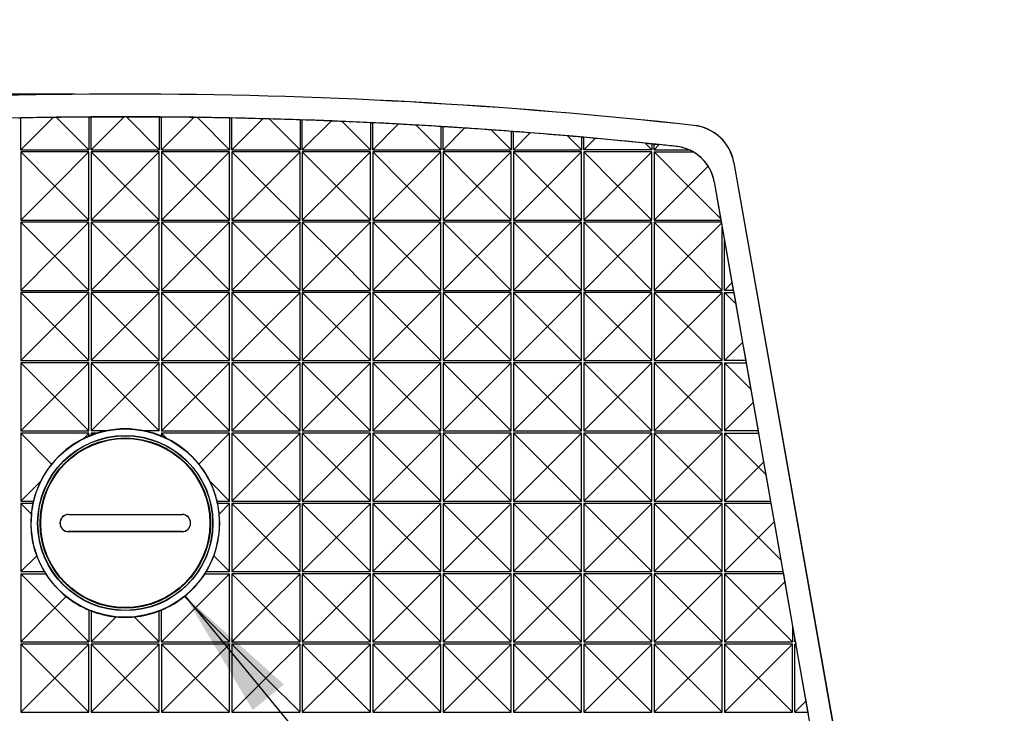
# Model space of a CAD drawing. Header units: millimetres. Extents: x 0 to 489, y 0 to 378.
# Tile 5 of 16: x 103 to 147, y 102 to 132. Entities that reach past the tile are written whole.
import ezdxf

# ---------------------------------------------------------------- set-up
doc = ezdxf.new("R2010")
doc.units = ezdxf.units.MM
doc.header["$LTSCALE"] = 1.75
doc.layers.add('DIMENSIONS', color=140, linetype='Continuous', lineweight=25)
doc.styles.add('SLDTEXTSTYLE0', font='TXT', dxfattribs={"width": 0.7})
doc.dimstyles.new('SLDDIMSTYLE0', dxfattribs={"dimtxt": 3.776514, "dimasz": 5.7785, "dimexe": 0, "dimexo": 0.0625, "dimgap": 0.944128, "dimtad": 0, "dimtih": 1, "dimtoh": 1, "dimrnd": 1e-09, "dimzin": 4, "dimdsep": 46, "dimtxsty": 'SLDTEXTSTYLE0', "dimsah": 1, "dimcen": 0.09, "dimadec": 0, "dimazin": 1, "dimtfac": 1, "dimtofl": 0, "dimtmove": 0, "dimatfit": 3, "dimfxl": 0, "dimfrac": 2, "dimtolj": 1, "dimtzin": 12, "dimarcsym": 0})
doc.dimstyles.new('SLDDIMSTYLE1', dxfattribs={"dimtxt": 3.776514, "dimasz": 5.7785, "dimexe": 0, "dimexo": 0.0625, "dimgap": 0.944128, "dimtad": 0, "dimtih": 1, "dimtoh": 1, "dimrnd": 1e-09, "dimzin": 12, "dimdsep": 46, "dimtxsty": 'SLDTEXTSTYLE0', "dimsah": 1, "dimcen": 0, "dimadec": 0, "dimazin": 3, "dimtfac": 1, "dimtofl": 0, "dimtmove": 0, "dimatfit": 3, "dimfxl": 0, "dimfrac": 2, "dimtolj": 1, "dimtzin": 12, "dimarcsym": 0})

# ---------------------------------------------------------------- blocks, each defined once
blk = doc.blocks.new('_D_1')
at = {"layer": 'DIMENSIONS'}
for p, q in [((110.036, 177.899), (171.938, 177.899)), ((166.382, 177.899), (166.382, 140.228)), ((160.771, 133.38), (159.503, 133.38)), ((159.503, 133.38), (159.503, 127.378)), ((171.993, 133.38), (173.261, 133.38)), ((173.261, 133.38), (173.261, 127.378)), ((159.503, 127.378), (160.771, 127.378)), ((173.261, 127.378), (171.993, 127.378)), ((166.382, 88.861), (166.382, 126.533)), ((110.036, 88.861), (171.938, 88.861))]:
    blk.add_line(p, q, dxfattribs=at)
for points in [[(166.382, 177.899), (165.493, 172.121), (167.271, 172.121)], [(166.382, 88.861), (167.271, 94.64), (165.493, 94.64)]]:
    blk.add_solid(points, dxfattribs=at)
at = {"layer": 'DIMENSIONS', "char_height": 3.7042, "attachment_point": 1, "style": 'SLDTEXTSTYLE0'}
for s, insert in [('89.0', (160.771, 139.001)), ('3.51', (160.771, 132.153))]:
    blk.add_mtext(s, dxfattribs=dict(at, insert=insert))
blk = doc.blocks.new('_D_2')
at = {"layer": 'DIMENSIONS'}
for p, q in [((105.591, 128.884), (46.064, 128.884)), ((51.62, 128.884), (51.62, 115.72)), ((46.009, 108.872), (44.741, 108.872)), ((44.741, 108.872), (44.741, 102.87)), ((57.231, 108.872), (58.499, 108.872)), ((58.499, 108.872), (58.499, 102.87)), ((44.741, 102.87), (46.009, 102.87)), ((58.499, 102.87), (57.231, 102.87)), ((51.62, 88.861), (51.62, 102.025)), ((105.591, 88.861), (46.064, 88.861))]:
    blk.add_line(p, q, dxfattribs=at)
for points in [[(51.62, 128.884), (50.731, 123.105), (52.509, 123.105)], [(51.62, 88.861), (52.509, 94.64), (50.731, 94.64)]]:
    blk.add_solid(points, dxfattribs=at)
at = {"layer": 'DIMENSIONS', "char_height": 3.7042, "attachment_point": 1, "style": 'SLDTEXTSTYLE0'}
for s, insert in [('40.0', (46.009, 114.493)), ('1.58', (46.009, 107.645))]:
    blk.add_mtext(s, dxfattribs=dict(at, insert=insert))
blk = doc.blocks.new('_D_3')
at = {"layer": 'DIMENSIONS'}
for p, q in [((110.449, 106.753), (132.915, 79.388)), ((132.915, 79.388), (144.027, 79.388)), ((146.563, 79.388), (145.295, 79.388)), ((145.295, 79.388), (145.295, 73.385)), ((157.786, 79.388), (159.054, 79.388)), ((159.054, 79.388), (159.054, 73.385)), ((145.295, 73.385), (146.563, 73.385)), ((159.054, 73.385), (157.786, 73.385))]:
    blk.add_line(p, q, dxfattribs=at)
blk.add_solid([(110.449, 106.753), (113.428, 101.723), (114.802, 102.851)], dxfattribs=at)
at = {"layer": 'DIMENSIONS', "char_height": 3.7042, "attachment_point": 1, "style": 'SLDTEXTSTYLE0'}
for s, insert in [('%%c', (145.283, 85.008)), ('8.3', (150.985, 85.008)), ('0.33', (146.563, 78.16))]:
    blk.add_mtext(s, dxfattribs=dict(at, insert=insert))

msp = doc.modelspace()

# ---------------------------------------------------------------- linework, layer by layer
for p, q in [((103.214, 126.43), (104.637, 127.854)), ((103.214, 126.43), (103.214, 127.832)), ((104.788, 127.856), (106.214, 126.43)), ((106.214, 127.873), (106.214, 126.43)), ((106.314, 126.43), (107.759, 127.876)), ((106.314, 127.873), (107.759, 127.876)), ((106.314, 126.43), (106.314, 127.873)), ((107.868, 127.876), (109.314, 127.873)), ((107.868, 127.876), (109.314, 126.43)), ((109.314, 127.873), (109.314, 126.43)), ((109.414, 126.43), (109.414, 127.873)), ((109.414, 126.43), (110.839, 127.856)), ((110.99, 127.854), (112.414, 126.43)), ((112.414, 127.832), (112.414, 126.43)), ((112.514, 126.43), (112.514, 127.83)), ((112.514, 126.43), (113.879, 127.795)), ((114.156, 127.787), (115.514, 126.43)), ((115.514, 127.748), (115.514, 126.43)), ((115.614, 126.43), (115.614, 127.744)), ((115.614, 126.43), (116.879, 127.695)), ((117.368, 127.675), (118.614, 126.43)), ((118.614, 127.621), (118.614, 126.43)), ((118.714, 126.43), (118.714, 127.617)), ((118.714, 126.43), (119.841, 127.558)), ((120.629, 127.515), (121.714, 126.43)), ((121.714, 127.453), (121.714, 126.43)), ((121.814, 126.43), (121.814, 127.446)), ((121.814, 126.43), (122.767, 127.384)), ((123.94, 127.304), (124.814, 126.43)), ((124.814, 127.241), (124.814, 126.43)), ((124.914, 126.43), (124.914, 127.234)), ((124.914, 126.43), (125.658, 127.175)), ((132.877, 127.499), (132.878, 127.502)), ((127.304, 127.039), (127.914, 126.43)), ((127.914, 126.987), (127.914, 126.43)), ((128.014, 126.43), (128.014, 126.978)), ((128.014, 126.43), (128.515, 126.932)), ((130.724, 126.719), (131.014, 126.69)), ((131.014, 126.43), (130.724, 126.719)), ((131.014, 126.69), (131.014, 126.43)), ((131.114, 126.68), (131.34, 126.656)), ((131.114, 126.43), (131.114, 126.68)), ((103.214, 126.43), (106.214, 126.43)), ((104.714, 124.83), (103.214, 126.33)), ((103.214, 126.33), (103.214, 123.33)), ((106.214, 126.33), (103.214, 126.33)), ((106.214, 126.33), (104.714, 124.83)), ((106.214, 123.33), (106.214, 126.33)), ((106.314, 126.43), (109.314, 126.43)), ((107.814, 124.83), (106.314, 126.33)), ((106.314, 126.33), (106.314, 123.33)), ((109.314, 126.33), (106.314, 126.33)), ((109.314, 126.33), (107.814, 124.83)), ((109.314, 123.33), (109.314, 126.33)), ((109.414, 126.43), (112.414, 126.43)), ((110.914, 124.83), (109.414, 126.33)), ((109.414, 126.33), (109.414, 123.33)), ((112.414, 126.33), (109.414, 126.33)), ((112.414, 126.33), (110.914, 124.83)), ((112.414, 123.33), (112.414, 126.33)), ((112.514, 126.43), (115.514, 126.43)), ((115.514, 126.33), (112.514, 126.33)), ((114.014, 124.83), (112.514, 126.33)), ((112.514, 126.33), (112.514, 123.33)), ((115.514, 126.33), (114.014, 124.83)), ((115.514, 123.33), (115.514, 126.33)), ((115.614, 126.43), (118.614, 126.43)), ((118.614, 126.33), (115.614, 126.33)), ((117.114, 124.83), (115.614, 126.33)), ((115.614, 126.33), (115.614, 123.33)), ((118.614, 126.33), (117.114, 124.83)), ((118.614, 123.33), (118.614, 126.33)), ((118.714, 126.43), (121.714, 126.43)), ((120.214, 124.83), (118.714, 126.33)), ((118.714, 126.33), (118.714, 123.33)), ((121.714, 126.33), (118.714, 126.33)), ((121.714, 126.33), (120.214, 124.83)), ((121.714, 123.33), (121.714, 126.33)), ((121.814, 126.43), (124.814, 126.43)), ((123.314, 124.83), (121.814, 126.33)), ((121.814, 126.33), (121.814, 123.33)), ((124.814, 126.33), (121.814, 126.33)), ((124.814, 126.33), (123.314, 124.83)), ((124.814, 123.33), (124.814, 126.33)), ((124.914, 126.43), (127.914, 126.43)), ((126.414, 124.83), (124.914, 126.33)), ((124.914, 126.33), (124.914, 123.33)), ((127.914, 126.33), (124.914, 126.33)), ((127.914, 126.33), (126.414, 124.83)), ((127.914, 123.33), (127.914, 126.33)), ((131.014, 126.43), (128.014, 126.43)), ((129.514, 124.83), (128.014, 126.33)), ((128.014, 126.33), (128.014, 123.33)), ((131.014, 126.33), (128.014, 126.33)), ((131.014, 126.33), (129.514, 124.83)), ((131.014, 123.33), (131.014, 126.33)), ((131.114, 126.43), (131.34, 126.656)), ((131.114, 126.43), (132.646, 126.43)), ((131.114, 126.33), (132.614, 124.83)), ((131.114, 126.33), (132.844, 126.33)), ((131.114, 126.33), (131.114, 123.33)), ((132.092, 126.579), (132.091, 126.577)), ((134.63, 125.859), (134.627, 125.858)), ((134.627, 125.858), (140.304, 93.661)), ((134.63, 125.859), (140.308, 93.662)), ((132.614, 124.83), (133.49, 125.707)), ((133.76, 125.02), (133.757, 125.019)), ((133.757, 125.019), (134.043, 123.4)), ((133.76, 125.02), (139.14, 94.506)), ((103.214, 123.33), (104.714, 124.83)), ((106.214, 123.33), (104.714, 124.83)), ((106.314, 123.33), (107.814, 124.83)), ((109.314, 123.33), (107.814, 124.83)), ((109.414, 123.33), (110.914, 124.83)), ((112.414, 123.33), (110.914, 124.83)), ((112.514, 123.33), (114.014, 124.83)), ((115.514, 123.33), (114.014, 124.83)), ((115.614, 123.33), (117.114, 124.83)), ((118.614, 123.33), (117.114, 124.83)), ((118.714, 123.33), (120.214, 124.83)), ((121.714, 123.33), (120.214, 124.83)), ((121.814, 123.33), (123.314, 124.83)), ((124.814, 123.33), (123.314, 124.83)), ((124.914, 123.33), (126.414, 124.83)), ((127.914, 123.33), (126.414, 124.83)), ((128.014, 123.33), (129.514, 124.83)), ((131.014, 123.33), (129.514, 124.83)), ((131.114, 123.33), (132.614, 124.83)), ((132.614, 124.83), (134.043, 123.4)), ((103.214, 123.33), (106.214, 123.33)), ((104.714, 121.73), (103.214, 123.23)), ((103.214, 123.23), (103.214, 120.23)), ((106.214, 123.23), (103.214, 123.23)), ((106.214, 123.23), (104.714, 121.73)), ((106.214, 120.23), (106.214, 123.23)), ((106.314, 123.33), (109.314, 123.33)), ((107.814, 121.73), (106.314, 123.23)), ((106.314, 123.23), (106.314, 120.23)), ((109.314, 123.23), (106.314, 123.23)), ((109.314, 123.23), (107.814, 121.73)), ((109.314, 120.23), (109.314, 123.23)), ((109.414, 123.33), (112.414, 123.33)), ((110.914, 121.73), (109.414, 123.23)), ((109.414, 123.23), (109.414, 120.23)), ((112.414, 123.23), (109.414, 123.23)), ((112.414, 123.23), (110.914, 121.73)), ((112.414, 120.23), (112.414, 123.23)), ((112.514, 123.33), (115.514, 123.33)), ((115.514, 123.23), (112.514, 123.23)), ((114.014, 121.73), (112.514, 123.23)), ((112.514, 123.23), (112.514, 120.23)), ((115.514, 123.23), (114.014, 121.73)), ((115.514, 120.23), (115.514, 123.23)), ((115.614, 123.33), (118.614, 123.33)), ((118.614, 123.23), (115.614, 123.23)), ((117.114, 121.73), (115.614, 123.23)), ((115.614, 123.23), (115.614, 120.23)), ((118.614, 123.23), (117.114, 121.73)), ((118.614, 120.23), (118.614, 123.23)), ((118.714, 123.33), (121.714, 123.33)), ((120.214, 121.73), (118.714, 123.23)), ((118.714, 123.23), (118.714, 120.23)), ((121.714, 123.23), (118.714, 123.23)), ((121.714, 123.23), (120.214, 121.73)), ((121.714, 120.23), (121.714, 123.23)), ((121.814, 123.33), (124.814, 123.33)), ((123.314, 121.73), (121.814, 123.23)), ((121.814, 123.23), (121.814, 120.23)), ((124.814, 123.23), (121.814, 123.23)), ((124.814, 123.23), (123.314, 121.73)), ((124.814, 120.23), (124.814, 123.23)), ((124.914, 123.33), (127.914, 123.33)), ((126.414, 121.73), (124.914, 123.23)), ((124.914, 123.23), (124.914, 120.23)), ((127.914, 123.23), (124.914, 123.23)), ((127.914, 123.23), (126.414, 121.73)), ((127.914, 120.23), (127.914, 123.23)), ((128.014, 123.33), (131.014, 123.33)), ((131.014, 123.23), (128.014, 123.23)), ((129.514, 121.73), (128.014, 123.23)), ((128.014, 123.23), (128.014, 120.23)), ((131.014, 123.23), (129.514, 121.73)), ((131.014, 120.23), (131.014, 123.23)), ((131.114, 123.33), (134.056, 123.33)), ((131.114, 123.23), (132.614, 121.73)), ((131.114, 123.23), (131.114, 120.23)), ((134.073, 123.23), (131.114, 123.23)), ((132.614, 121.73), (134.079, 123.196)), ((134.043, 123.4), (134.056, 123.33)), ((134.056, 123.33), (134.073, 123.23)), ((134.073, 123.23), (134.079, 123.196)), ((134.079, 123.196), (134.114, 123.002)), ((134.114, 120.23), (134.114, 123.002)), ((134.114, 123.002), (134.214, 122.435)), ((134.214, 122.435), (134.544, 120.56)), ((134.214, 120.23), (134.214, 122.435)), ((103.214, 120.23), (104.714, 121.73)), ((106.214, 120.23), (104.714, 121.73)), ((106.314, 120.23), (107.814, 121.73)), ((109.314, 120.23), (107.814, 121.73)), ((109.414, 120.23), (110.914, 121.73)), ((112.414, 120.23), (110.914, 121.73)), ((112.514, 120.23), (114.014, 121.73)), ((115.514, 120.23), (114.014, 121.73)), ((115.614, 120.23), (117.114, 121.73)), ((118.614, 120.23), (117.114, 121.73)), ((118.714, 120.23), (120.214, 121.73)), ((121.714, 120.23), (120.214, 121.73)), ((121.814, 120.23), (123.314, 121.73)), ((124.814, 120.23), (123.314, 121.73)), ((124.914, 120.23), (126.414, 121.73)), ((127.914, 120.23), (126.414, 121.73)), ((128.014, 120.23), (129.514, 121.73)), ((131.014, 120.23), (129.514, 121.73)), ((131.114, 120.23), (132.614, 121.73)), ((134.114, 120.23), (132.614, 121.73)), ((103.214, 120.23), (106.214, 120.23)), ((106.314, 120.23), (109.314, 120.23)), ((109.414, 120.23), (112.414, 120.23)), ((112.514, 120.23), (115.514, 120.23)), ((115.614, 120.23), (118.614, 120.23)), ((118.714, 120.23), (121.714, 120.23)), ((121.814, 120.23), (124.814, 120.23)), ((124.914, 120.23), (127.914, 120.23)), ((128.014, 120.23), (131.014, 120.23)), ((131.114, 120.23), (134.114, 120.23)), ((134.214, 120.23), (134.544, 120.56)), ((134.602, 120.23), (134.214, 120.23)), ((134.544, 120.56), (134.602, 120.23)), ((134.602, 120.23), (134.62, 120.13)), ((104.714, 118.63), (103.214, 120.13)), ((103.214, 120.13), (103.214, 117.13)), ((106.214, 120.13), (103.214, 120.13)), ((106.214, 120.13), (104.714, 118.63)), ((106.214, 117.13), (106.214, 120.13)), ((107.814, 118.63), (106.314, 120.13)), ((106.314, 120.13), (106.314, 117.13)), ((109.314, 120.13), (106.314, 120.13)), ((109.314, 120.13), (107.814, 118.63)), ((109.314, 117.13), (109.314, 120.13)), ((110.914, 118.63), (109.414, 120.13)), ((109.414, 120.13), (109.414, 117.13)), ((112.414, 120.13), (109.414, 120.13)), ((112.414, 120.13), (110.914, 118.63)), ((112.414, 117.13), (112.414, 120.13)), ((115.514, 120.13), (112.514, 120.13)), ((114.014, 118.63), (112.514, 120.13)), ((112.514, 120.13), (112.514, 117.13)), ((115.514, 120.13), (114.014, 118.63)), ((115.514, 117.13), (115.514, 120.13)), ((118.614, 120.13), (115.614, 120.13)), ((117.114, 118.63), (115.614, 120.13)), ((115.614, 120.13), (115.614, 117.13)), ((118.614, 120.13), (117.114, 118.63)), ((118.614, 117.13), (118.614, 120.13)), ((121.714, 120.13), (118.714, 120.13)), ((120.214, 118.63), (118.714, 120.13)), ((118.714, 120.13), (118.714, 117.13)), ((121.714, 120.13), (120.214, 118.63)), ((121.714, 117.13), (121.714, 120.13)), ((123.314, 118.63), (121.814, 120.13)), ((121.814, 120.13), (121.814, 117.13)), ((124.814, 120.13), (121.814, 120.13)), ((124.814, 120.13), (123.314, 118.63)), ((124.814, 117.13), (124.814, 120.13)), ((126.414, 118.63), (124.914, 120.13)), ((124.914, 120.13), (124.914, 117.13)), ((127.914, 120.13), (124.914, 120.13)), ((127.914, 120.13), (126.414, 118.63)), ((127.914, 117.13), (127.914, 120.13)), ((129.514, 118.63), (128.014, 120.13)), ((128.014, 120.13), (128.014, 117.13)), ((131.014, 120.13), (128.014, 120.13)), ((131.014, 120.13), (129.514, 118.63)), ((131.014, 117.13), (131.014, 120.13)), ((132.614, 118.63), (131.114, 120.13)), ((131.114, 120.13), (131.114, 117.13)), ((134.114, 120.13), (131.114, 120.13)), ((134.114, 120.13), (132.614, 118.63)), ((134.114, 117.13), (134.114, 120.13)), ((134.214, 117.13), (134.214, 120.13)), ((134.214, 120.13), (134.706, 119.638)), ((134.214, 120.13), (134.62, 120.13)), ((134.62, 120.13), (134.706, 119.638)), ((134.706, 119.638), (135.007, 117.924)), ((103.214, 117.13), (104.714, 118.63)), ((106.214, 117.13), (104.714, 118.63)), ((106.314, 117.13), (107.814, 118.63)), ((109.314, 117.13), (107.814, 118.63)), ((109.414, 117.13), (110.914, 118.63)), ((112.414, 117.13), (110.914, 118.63)), ((112.514, 117.13), (114.014, 118.63)), ((115.514, 117.13), (114.014, 118.63)), ((115.614, 117.13), (117.114, 118.63)), ((118.614, 117.13), (117.114, 118.63)), ((118.714, 117.13), (120.214, 118.63)), ((121.714, 117.13), (120.214, 118.63)), ((121.814, 117.13), (123.314, 118.63)), ((124.814, 117.13), (123.314, 118.63)), ((124.914, 117.13), (126.414, 118.63)), ((127.914, 117.13), (126.414, 118.63)), ((128.014, 117.13), (129.514, 118.63)), ((131.014, 117.13), (129.514, 118.63)), ((131.114, 117.13), (132.614, 118.63)), ((134.114, 117.13), (132.614, 118.63)), ((134.214, 117.13), (135.007, 117.924)), ((135.007, 117.924), (135.149, 117.13)), ((103.214, 117.13), (106.214, 117.13)), ((106.314, 117.13), (109.314, 117.13)), ((109.414, 117.13), (112.414, 117.13)), ((112.514, 117.13), (115.514, 117.13)), ((115.614, 117.13), (118.614, 117.13)), ((118.714, 117.13), (121.714, 117.13)), ((121.814, 117.13), (124.814, 117.13)), ((124.914, 117.13), (127.914, 117.13)), ((128.014, 117.13), (131.014, 117.13)), ((131.114, 117.13), (134.114, 117.13)), ((135.149, 117.13), (134.214, 117.13)), ((135.149, 117.13), (135.167, 117.03)), ((104.714, 115.53), (103.214, 117.03)), ((103.214, 117.03), (103.214, 114.03)), ((106.214, 117.03), (103.214, 117.03)), ((106.214, 117.03), (104.714, 115.53)), ((106.214, 114.03), (106.214, 117.03)), ((106.314, 117.03), (107.814, 115.53)), ((106.314, 117.03), (106.314, 114.03)), ((109.314, 117.03), (106.314, 117.03)), ((109.314, 117.03), (107.814, 115.53)), ((109.314, 114.03), (109.314, 117.03)), ((110.914, 115.53), (109.414, 117.03)), ((109.414, 117.03), (109.414, 114.03)), ((112.414, 117.03), (109.414, 117.03)), ((112.414, 117.03), (110.914, 115.53)), ((112.414, 114.03), (112.414, 117.03)), ((115.514, 117.03), (112.514, 117.03)), ((114.014, 115.53), (112.514, 117.03)), ((112.514, 117.03), (112.514, 114.03)), ((115.514, 117.03), (114.014, 115.53)), ((115.514, 114.03), (115.514, 117.03)), ((118.614, 117.03), (115.614, 117.03)), ((117.114, 115.53), (115.614, 117.03)), ((115.614, 117.03), (115.614, 114.03)), ((118.614, 117.03), (117.114, 115.53)), ((118.614, 114.03), (118.614, 117.03)), ((121.714, 117.03), (118.714, 117.03)), ((120.214, 115.53), (118.714, 117.03)), ((118.714, 117.03), (118.714, 114.03)), ((121.714, 117.03), (120.214, 115.53)), ((121.714, 114.03), (121.714, 117.03)), ((123.314, 115.53), (121.814, 117.03)), ((121.814, 117.03), (121.814, 114.03)), ((124.814, 117.03), (121.814, 117.03)), ((124.814, 117.03), (123.314, 115.53)), ((124.814, 114.03), (124.814, 117.03)), ((126.414, 115.53), (124.914, 117.03)), ((124.914, 117.03), (124.914, 114.03)), ((127.914, 117.03), (124.914, 117.03)), ((127.914, 117.03), (126.414, 115.53)), ((127.914, 114.03), (127.914, 117.03)), ((131.014, 117.03), (128.014, 117.03)), ((129.514, 115.53), (128.014, 117.03)), ((128.014, 117.03), (128.014, 114.03)), ((131.014, 117.03), (129.514, 115.53)), ((131.014, 114.03), (131.014, 117.03)), ((132.614, 115.53), (131.114, 117.03)), ((131.114, 117.03), (131.114, 114.03)), ((134.114, 117.03), (131.114, 117.03)), ((134.114, 117.03), (132.614, 115.53)), ((134.114, 114.03), (134.114, 117.03)), ((134.214, 117.03), (134.214, 114.03)), ((134.214, 117.03), (135.368, 115.876)), ((134.214, 117.03), (135.167, 117.03)), ((135.167, 117.03), (135.368, 115.876)), ((135.368, 115.876), (135.471, 115.288)), ((103.214, 114.03), (104.714, 115.53)), ((106.214, 114.03), (104.714, 115.53)), ((107.814, 115.53), (106.314, 114.03)), ((109.314, 114.03), (107.814, 115.53)), ((109.414, 114.03), (110.914, 115.53)), ((112.414, 114.03), (110.914, 115.53)), ((112.514, 114.03), (114.014, 115.53)), ((115.514, 114.03), (114.014, 115.53)), ((115.614, 114.03), (117.114, 115.53)), ((118.614, 114.03), (117.114, 115.53)), ((118.714, 114.03), (120.214, 115.53)), ((121.714, 114.03), (120.214, 115.53)), ((121.814, 114.03), (123.314, 115.53)), ((124.814, 114.03), (123.314, 115.53)), ((124.914, 114.03), (126.414, 115.53)), ((127.914, 114.03), (126.414, 115.53)), ((128.014, 114.03), (129.514, 115.53)), ((131.014, 114.03), (129.514, 115.53)), ((131.114, 114.03), (132.614, 115.53)), ((134.114, 114.03), (132.614, 115.53)), ((135.471, 115.288), (134.214, 114.03)), ((135.471, 115.288), (135.696, 114.03)), ((103.214, 114.03), (106.214, 114.03)), ((103.214, 113.93), (104.572, 112.571)), ((106.214, 113.93), (103.214, 113.93)), ((103.214, 113.93), (103.214, 110.93)), ((106.214, 113.93), (105.982, 113.699)), ((106.214, 113.803), (106.214, 113.93)), ((106.935, 114.03), (106.314, 114.03)), ((106.56, 113.93), (106.314, 113.93)), ((106.314, 113.93), (106.314, 113.844)), ((106.314, 113.93), (106.376, 113.867)), ((109.314, 114.03), (108.694, 114.03)), ((109.414, 114.03), (112.414, 114.03)), ((109.414, 113.93), (109.643, 113.701)), ((112.414, 113.93), (109.414, 113.93)), ((109.414, 113.93), (109.414, 113.804)), ((112.414, 113.93), (111.056, 112.573)), ((112.414, 110.93), (112.414, 113.93)), ((112.514, 114.03), (115.514, 114.03)), ((114.014, 112.43), (112.514, 113.93)), ((112.514, 113.93), (112.514, 110.93)), ((115.514, 113.93), (112.514, 113.93)), ((115.514, 113.93), (114.014, 112.43)), ((115.514, 110.93), (115.514, 113.93)), ((115.614, 114.03), (118.614, 114.03)), ((118.614, 113.93), (115.614, 113.93)), ((117.114, 112.43), (115.614, 113.93)), ((115.614, 113.93), (115.614, 110.93)), ((118.614, 113.93), (117.114, 112.43)), ((118.614, 110.93), (118.614, 113.93)), ((118.714, 114.03), (121.714, 114.03)), ((120.214, 112.43), (118.714, 113.93)), ((118.714, 113.93), (118.714, 110.93)), ((121.714, 113.93), (118.714, 113.93)), ((121.714, 113.93), (120.214, 112.43)), ((121.714, 110.93), (121.714, 113.93)), ((121.814, 114.03), (124.814, 114.03)), ((123.314, 112.43), (121.814, 113.93)), ((121.814, 113.93), (121.814, 110.93)), ((124.814, 113.93), (121.814, 113.93)), ((124.814, 113.93), (123.314, 112.43)), ((124.814, 110.93), (124.814, 113.93)), ((124.914, 114.03), (127.914, 114.03)), ((126.414, 112.43), (124.914, 113.93)), ((124.914, 113.93), (124.914, 110.93)), ((127.914, 113.93), (124.914, 113.93)), ((127.914, 113.93), (126.414, 112.43)), ((127.914, 110.93), (127.914, 113.93)), ((128.014, 114.03), (131.014, 114.03)), ((129.514, 112.43), (128.014, 113.93)), ((128.014, 113.93), (128.014, 110.93)), ((131.014, 113.93), (128.014, 113.93)), ((131.014, 113.93), (129.514, 112.43)), ((131.014, 110.93), (131.014, 113.93)), ((131.114, 114.03), (134.114, 114.03)), ((132.614, 112.43), (131.114, 113.93)), ((131.114, 113.93), (131.114, 110.93)), ((134.114, 113.93), (131.114, 113.93)), ((134.114, 113.93), (132.614, 112.43)), ((134.114, 110.93), (134.114, 113.93)), ((135.696, 114.03), (134.214, 114.03)), ((134.214, 113.93), (135.714, 112.43)), ((134.214, 113.93), (135.713, 113.93)), ((134.214, 113.93), (134.214, 110.93)), ((135.696, 114.03), (135.713, 113.93)), ((135.713, 113.93), (135.936, 112.653)), ((112.514, 110.93), (114.014, 112.43)), ((115.514, 110.93), (114.014, 112.43)), ((115.614, 110.93), (117.114, 112.43)), ((118.614, 110.93), (117.114, 112.43)), ((118.714, 110.93), (120.214, 112.43)), ((121.714, 110.93), (120.214, 112.43)), ((121.814, 110.93), (123.314, 112.43)), ((124.814, 110.93), (123.314, 112.43)), ((124.914, 110.93), (126.414, 112.43)), ((127.914, 110.93), (126.414, 112.43)), ((128.014, 110.93), (129.514, 112.43)), ((131.014, 110.93), (129.514, 112.43)), ((131.114, 110.93), (132.614, 112.43)), ((134.114, 110.93), (132.614, 112.43)), ((134.214, 110.93), (135.714, 112.43)), ((135.936, 112.653), (135.714, 112.43)), ((135.714, 112.43), (136.032, 112.112)), ((135.936, 112.653), (136.032, 112.112)), ((136.032, 112.112), (136.242, 110.93)), ((103.214, 110.93), (104.082, 111.799)), ((112.414, 110.93), (111.549, 111.795)), ((103.214, 110.93), (103.772, 110.93)), ((103.214, 110.83), (103.214, 107.83)), ((103.214, 110.83), (103.678, 110.366)), ((103.75, 110.83), (103.214, 110.83)), ((111.857, 110.93), (112.414, 110.93)), ((112.414, 110.83), (111.88, 110.83)), ((112.414, 110.83), (111.951, 110.368)), ((112.414, 107.83), (112.414, 110.83)), ((112.514, 110.93), (115.514, 110.93)), ((114.014, 109.33), (112.514, 110.83)), ((112.514, 110.83), (112.514, 107.83)), ((115.514, 110.83), (112.514, 110.83)), ((115.514, 110.83), (114.014, 109.33)), ((115.514, 107.83), (115.514, 110.83)), ((115.614, 110.93), (118.614, 110.93)), ((118.614, 110.83), (115.614, 110.83)), ((117.114, 109.33), (115.614, 110.83)), ((115.614, 110.83), (115.614, 107.83)), ((118.614, 110.83), (117.114, 109.33)), ((118.614, 107.83), (118.614, 110.83)), ((118.714, 110.93), (121.714, 110.93)), ((121.714, 110.83), (118.714, 110.83)), ((120.214, 109.33), (118.714, 110.83)), ((118.714, 110.83), (118.714, 107.83)), ((121.714, 110.83), (120.214, 109.33)), ((121.714, 107.83), (121.714, 110.83)), ((121.814, 110.93), (124.814, 110.93)), ((123.314, 109.33), (121.814, 110.83)), ((121.814, 110.83), (121.814, 107.83)), ((124.814, 110.83), (121.814, 110.83)), ((124.814, 110.83), (123.314, 109.33)), ((124.814, 107.83), (124.814, 110.83)), ((124.914, 110.93), (127.914, 110.93)), ((126.414, 109.33), (124.914, 110.83)), ((124.914, 110.83), (124.914, 107.83)), ((127.914, 110.83), (124.914, 110.83)), ((127.914, 110.83), (126.414, 109.33)), ((127.914, 107.83), (127.914, 110.83)), ((128.014, 110.93), (131.014, 110.93)), ((129.514, 109.33), (128.014, 110.83)), ((128.014, 110.83), (128.014, 107.83)), ((131.014, 110.83), (128.014, 110.83)), ((131.014, 110.83), (129.514, 109.33)), ((131.014, 107.83), (131.014, 110.83)), ((131.114, 110.93), (134.114, 110.93)), ((132.614, 109.33), (131.114, 110.83)), ((131.114, 110.83), (131.114, 107.83)), ((134.114, 110.83), (131.114, 110.83)), ((134.114, 110.83), (132.614, 109.33)), ((134.114, 107.83), (134.114, 110.83)), ((134.214, 110.93), (136.242, 110.93)), ((134.214, 110.83), (135.714, 109.33)), ((136.26, 110.83), (134.214, 110.83)), ((134.214, 110.83), (134.214, 107.83)), ((136.242, 110.93), (136.26, 110.83)), ((136.26, 110.83), (136.401, 110.018)), ((105.315, 110.349), (110.315, 110.349)), ((105.315, 110.349), (105.315, 110.344)), ((105.315, 110.344), (110.315, 110.344)), ((110.315, 110.344), (110.315, 110.349)), ((136.401, 110.018), (135.714, 109.33)), ((136.401, 110.018), (136.697, 108.347)), ((105.315, 109.594), (105.315, 109.589)), ((110.315, 109.594), (105.315, 109.594)), ((110.315, 109.589), (105.315, 109.589)), ((110.315, 109.589), (110.315, 109.594)), ((112.514, 107.83), (114.014, 109.33)), ((115.514, 107.83), (114.014, 109.33)), ((115.614, 107.83), (117.114, 109.33)), ((118.614, 107.83), (117.114, 109.33)), ((118.714, 107.83), (120.214, 109.33)), ((121.714, 107.83), (120.214, 109.33)), ((121.814, 107.83), (123.314, 109.33)), ((124.814, 107.83), (123.314, 109.33)), ((124.914, 107.83), (126.414, 109.33)), ((127.914, 107.83), (126.414, 109.33)), ((128.014, 107.83), (129.514, 109.33)), ((131.014, 107.83), (129.514, 109.33)), ((131.114, 107.83), (132.614, 109.33)), ((134.114, 107.83), (132.614, 109.33)), ((134.214, 107.83), (135.714, 109.33)), ((135.714, 109.33), (136.697, 108.347)), ((103.214, 107.83), (103.915, 108.531)), ((112.414, 107.83), (111.714, 108.53)), ((136.697, 108.347), (136.789, 107.83)), ((103.214, 107.83), (104.252, 107.83)), ((103.214, 107.73), (104.714, 106.23)), ((103.214, 107.73), (104.314, 107.73)), ((103.214, 107.73), (103.214, 104.73)), ((110.914, 106.23), (112.414, 107.73)), ((111.315, 107.73), (112.414, 107.73)), ((111.377, 107.83), (112.414, 107.83)), ((112.414, 104.73), (112.414, 107.73)), ((112.514, 107.83), (115.514, 107.83)), ((114.014, 106.23), (112.514, 107.73)), ((112.514, 107.73), (112.514, 104.73)), ((115.514, 107.73), (112.514, 107.73)), ((115.514, 107.73), (114.014, 106.23)), ((115.514, 104.73), (115.514, 107.73)), ((115.614, 107.83), (118.614, 107.83)), ((118.614, 107.73), (115.614, 107.73)), ((117.114, 106.23), (115.614, 107.73)), ((115.614, 107.73), (115.614, 104.73)), ((118.614, 107.73), (117.114, 106.23)), ((118.614, 104.73), (118.614, 107.73)), ((118.714, 107.83), (121.714, 107.83)), ((120.214, 106.23), (118.714, 107.73)), ((118.714, 107.73), (118.714, 104.73)), ((121.714, 107.73), (118.714, 107.73)), ((121.714, 107.73), (120.214, 106.23)), ((121.714, 104.73), (121.714, 107.73)), ((121.814, 107.83), (124.814, 107.83)), ((124.814, 107.73), (121.814, 107.73)), ((123.314, 106.23), (121.814, 107.73)), ((121.814, 107.73), (121.814, 104.73)), ((124.814, 107.73), (123.314, 106.23)), ((124.814, 104.73), (124.814, 107.73)), ((124.914, 107.83), (127.914, 107.83)), ((126.414, 106.23), (124.914, 107.73)), ((124.914, 107.73), (124.914, 104.73)), ((127.914, 107.73), (124.914, 107.73)), ((127.914, 107.73), (126.414, 106.23)), ((127.914, 104.73), (127.914, 107.73)), ((128.014, 107.83), (131.014, 107.83)), ((129.514, 106.23), (128.014, 107.73)), ((128.014, 107.73), (128.014, 104.73)), ((131.014, 107.73), (128.014, 107.73)), ((131.014, 107.73), (129.514, 106.23)), ((131.014, 104.73), (131.014, 107.73)), ((131.114, 107.83), (134.114, 107.83)), ((132.614, 106.23), (131.114, 107.73)), ((131.114, 107.73), (131.114, 104.73)), ((134.114, 107.73), (131.114, 107.73)), ((134.114, 107.73), (132.614, 106.23)), ((134.114, 104.73), (134.114, 107.73)), ((134.214, 107.83), (136.789, 107.83)), ((134.214, 107.73), (135.714, 106.23)), ((134.214, 107.73), (134.214, 104.73)), ((136.806, 107.73), (134.214, 107.73)), ((136.789, 107.83), (136.806, 107.73)), ((136.806, 107.73), (136.867, 107.383)), ((136.867, 107.383), (135.714, 106.23)), ((136.867, 107.383), (137.214, 105.421)), ((104.714, 106.23), (105.211, 106.728)), ((110.914, 106.23), (110.417, 106.727)), ((103.214, 104.73), (104.714, 106.23)), ((104.714, 106.23), (106.214, 104.73)), ((106.214, 106.135), (106.214, 104.73)), ((106.314, 106.094), (106.314, 104.73)), ((109.314, 104.73), (109.314, 106.093)), ((109.414, 104.73), (110.914, 106.23)), ((109.414, 104.73), (109.414, 106.134)), ((112.414, 104.73), (110.914, 106.23)), ((112.514, 104.73), (114.014, 106.23)), ((115.514, 104.73), (114.014, 106.23)), ((115.614, 104.73), (117.114, 106.23)), ((118.614, 104.73), (117.114, 106.23)), ((118.714, 104.73), (120.214, 106.23)), ((121.714, 104.73), (120.214, 106.23)), ((121.814, 104.73), (123.314, 106.23)), ((124.814, 104.73), (123.314, 106.23)), ((124.914, 104.73), (126.414, 106.23)), ((127.914, 104.73), (126.414, 106.23)), ((128.014, 104.73), (129.514, 106.23)), ((131.014, 104.73), (129.514, 106.23)), ((131.114, 104.73), (132.614, 106.23)), ((134.114, 104.73), (132.614, 106.23)), ((134.214, 104.73), (135.714, 106.23)), ((137.214, 104.73), (135.714, 106.23)), ((106.314, 104.73), (107.415, 105.831)), ((109.314, 104.73), (108.213, 105.831)), ((137.214, 105.421), (137.214, 104.73)), ((137.214, 105.421), (137.314, 104.854)), ((103.214, 104.73), (106.214, 104.73)), ((104.714, 103.13), (103.214, 104.63)), ((103.214, 104.63), (103.214, 101.63)), ((106.214, 104.63), (103.214, 104.63)), ((106.214, 104.63), (104.714, 103.13)), ((106.214, 101.63), (106.214, 104.63)), ((106.314, 104.73), (109.314, 104.73)), ((107.814, 103.13), (106.314, 104.63)), ((106.314, 104.63), (106.314, 101.63)), ((109.314, 104.63), (106.314, 104.63)), ((109.314, 104.63), (107.814, 103.13)), ((109.314, 101.63), (109.314, 104.63)), ((109.414, 104.73), (112.414, 104.73)), ((110.914, 103.13), (109.414, 104.63)), ((109.414, 104.63), (109.414, 101.63)), ((112.414, 104.63), (109.414, 104.63)), ((112.414, 104.63), (110.914, 103.13)), ((112.414, 101.63), (112.414, 104.63)), ((112.514, 104.73), (115.514, 104.73)), ((114.014, 103.13), (112.514, 104.63)), ((112.514, 104.63), (112.514, 101.63)), ((115.514, 104.63), (112.514, 104.63)), ((115.514, 104.63), (114.014, 103.13)), ((115.514, 101.63), (115.514, 104.63)), ((115.614, 104.73), (118.614, 104.73)), ((118.614, 104.63), (115.614, 104.63)), ((117.114, 103.13), (115.614, 104.63)), ((115.614, 104.63), (115.614, 101.63)), ((118.614, 104.63), (117.114, 103.13)), ((118.614, 101.63), (118.614, 104.63)), ((118.714, 104.73), (121.714, 104.73)), ((121.714, 104.63), (118.714, 104.63)), ((120.214, 103.13), (118.714, 104.63)), ((118.714, 104.63), (118.714, 101.63)), ((121.714, 104.63), (120.214, 103.13)), ((121.714, 101.63), (121.714, 104.63)), ((121.814, 104.73), (124.814, 104.73)), ((123.314, 103.13), (121.814, 104.63)), ((121.814, 104.63), (121.814, 101.63)), ((124.814, 104.63), (121.814, 104.63)), ((124.814, 104.63), (123.314, 103.13)), ((124.814, 101.63), (124.814, 104.63)), ((124.914, 104.73), (127.914, 104.73)), ((126.414, 103.13), (124.914, 104.63)), ((124.914, 104.63), (124.914, 101.63)), ((127.914, 104.63), (124.914, 104.63)), ((127.914, 104.63), (126.414, 103.13)), ((127.914, 101.63), (127.914, 104.63)), ((128.014, 104.73), (131.014, 104.73)), ((129.514, 103.13), (128.014, 104.63)), ((128.014, 104.63), (128.014, 101.63)), ((131.014, 104.63), (128.014, 104.63)), ((131.014, 104.63), (129.514, 103.13)), ((131.014, 101.63), (131.014, 104.63)), ((131.114, 104.73), (134.114, 104.73)), ((132.614, 103.13), (131.114, 104.63)), ((131.114, 104.63), (131.114, 101.63)), ((134.114, 104.63), (131.114, 104.63)), ((134.114, 104.63), (132.614, 103.13)), ((134.114, 101.63), (134.114, 104.63)), ((134.214, 104.73), (137.214, 104.73)), ((135.714, 103.13), (134.214, 104.63)), ((134.214, 104.63), (134.214, 101.63)), ((137.214, 104.63), (134.214, 104.63)), ((137.214, 104.63), (135.714, 103.13)), ((137.214, 101.63), (137.214, 104.63)), ((137.314, 104.854), (137.332, 104.749)), ((137.314, 104.73), (137.314, 104.854)), ((137.314, 101.63), (137.314, 104.63)), ((137.314, 104.63), (137.361, 104.582)), ((137.314, 104.63), (137.353, 104.63)), ((137.335, 104.73), (137.353, 104.63)), ((137.353, 104.63), (137.361, 104.582)), ((137.361, 104.582), (137.796, 102.113)), ((103.214, 101.63), (104.714, 103.13)), ((106.214, 101.63), (104.714, 103.13)), ((106.314, 101.63), (107.814, 103.13)), ((109.314, 101.63), (107.814, 103.13)), ((109.414, 101.63), (110.914, 103.13)), ((112.414, 101.63), (110.914, 103.13)), ((112.514, 101.63), (114.014, 103.13)), ((115.514, 101.63), (114.014, 103.13)), ((115.614, 101.63), (117.114, 103.13)), ((118.614, 101.63), (117.114, 103.13)), ((118.714, 101.63), (120.214, 103.13)), ((121.714, 101.63), (120.214, 103.13)), ((121.814, 101.63), (123.314, 103.13)), ((124.814, 101.63), (123.314, 103.13)), ((124.914, 101.63), (126.414, 103.13)), ((127.914, 101.63), (126.414, 103.13)), ((128.014, 101.63), (129.514, 103.13)), ((131.014, 101.63), (129.514, 103.13)), ((131.114, 101.63), (132.614, 103.13)), ((134.114, 101.63), (132.614, 103.13)), ((134.214, 101.63), (135.714, 103.13)), ((137.214, 101.63), (135.714, 103.13)), ((137.314, 101.63), (137.796, 102.113)), ((137.796, 102.113), (137.882, 101.63)), ((103.214, 101.63), (106.214, 101.63)), ((106.314, 101.63), (109.314, 101.63)), ((109.414, 101.63), (112.414, 101.63)), ((112.514, 101.63), (115.514, 101.63)), ((115.614, 101.63), (118.614, 101.63)), ((118.714, 101.63), (121.714, 101.63)), ((121.814, 101.63), (124.814, 101.63)), ((124.914, 101.63), (127.914, 101.63)), ((128.014, 101.63), (131.014, 101.63)), ((131.114, 101.63), (134.114, 101.63)), ((134.214, 101.63), (137.214, 101.63)), ((137.314, 101.63), (137.882, 101.63)), ((137.882, 101.63), (137.9, 101.53))]:
    msp.add_line(p, q)
at = {"flags": 128}
for points in [[(103.114, 127.83), (103.126, 127.83), (103.139, 127.83), (103.151, 127.831), (103.164, 127.831), (103.176, 127.831), (103.189, 127.831), (103.201, 127.832), (103.214, 127.832)], [(106.214, 127.873), (106.226, 127.873), (106.239, 127.873), (106.251, 127.873), (106.264, 127.873), (106.276, 127.873), (106.289, 127.873), (106.301, 127.873), (106.314, 127.873)], [(109.314, 127.873), (109.326, 127.873), (109.339, 127.873), (109.351, 127.873), (109.364, 127.873), (109.376, 127.873), (109.389, 127.873), (109.401, 127.873), (109.414, 127.873)], [(112.414, 127.832), (112.426, 127.832), (112.439, 127.831), (112.451, 127.831), (112.464, 127.831), (112.476, 127.831), (112.489, 127.83), (112.501, 127.83), (112.514, 127.83)], [(115.514, 127.748), (115.526, 127.747), (115.539, 127.747), (115.551, 127.747), (115.564, 127.746), (115.576, 127.746), (115.589, 127.745), (115.601, 127.745), (115.614, 127.744)], [(118.614, 127.621), (118.626, 127.621), (118.639, 127.62), (118.651, 127.62), (118.664, 127.619), (118.676, 127.618), (118.689, 127.618), (118.701, 127.617), (118.714, 127.617)], [(121.714, 127.453), (121.726, 127.452), (121.739, 127.451), (121.751, 127.45), (121.764, 127.45), (121.776, 127.449), (121.789, 127.448), (121.801, 127.447), (121.814, 127.446)], [(124.814, 127.241), (124.826, 127.24), (124.839, 127.239), (124.851, 127.238), (124.864, 127.237), (124.876, 127.237), (124.889, 127.236), (124.901, 127.235), (124.914, 127.234)], [(127.914, 126.987), (127.926, 126.986), (127.939, 126.985), (127.951, 126.984), (127.964, 126.983), (127.976, 126.982), (127.989, 126.98), (128.001, 126.979), (128.014, 126.978)], [(131.014, 126.69), (131.026, 126.689), (131.039, 126.688), (131.051, 126.686), (131.064, 126.685), (131.076, 126.684), (131.089, 126.683), (131.101, 126.681), (131.114, 126.68)]]:
    msp.add_lwpolyline(points, dxfattribs=at)
for radius in [4.15, 3.86, 3.85, 3.753, 3.727]:
    msp.add_circle((107.815, 109.969), radius)
for centre, radius, start, end in [((107.814, -99.22), 228.103, 83.6916, 96.3084), ((107.814, -99.22), 228.1, 83.6916, 96.3084), ((107.814, -99.22), 227.1, 83.86311, 96.13689), ((132.657, 125.511), 2, 10, 83.6916), ((132.657, 125.511), 2.003, 10, 83.6916), ((131.888, 124.686), 1.901, 66.5116, 83.8738), ((131.888, 124.69), 1.9, 10, 83.8631), ((131.888, 124.69), 1.898, 59.7895, 66.4716), ((131.888, 124.693), 1.895, 32.3282, 59.7392), ((131.892, 124.69), 1.894, 10.0174, 32.4662), ((107.815, 109.976), 4.148, 77.7626, 102.2374), ((107.815, 109.962), 4.162, 116.121, 141.1707), ((107.807, 109.969), 4.152, 112.5717, 116.0753), ((107.815, 109.969), 4.155, 111.1776, 112.664), ((107.822, 109.969), 4.158, 110.3465, 111.2708), ((107.815, 109.962), 4.162, 107.5511, 110.2181), ((107.815, 109.969), 4.155, 102.2163, 107.5813), ((107.815, 109.969), 4.155, 70.4242, 77.7837), ((107.815, 109.969), 4.155, 67.3695, 70.4242), ((107.822, 109.969), 4.152, 63.9923, 67.4618), ((107.815, 109.962), 4.162, 38.8512, 63.9464), ((107.822, 109.969), 4.163, 141.3113, 153.9241), ((107.807, 109.969), 4.163, 26.0093, 38.7106), ((107.815, 109.976), 4.154, 153.9698, 166.7231), ((107.815, 109.976), 4.154, 13.2769, 25.9633), ((107.815, 109.962), 4.157, 167.9414, 174.4182), ((107.815, 109.969), 4.155, 166.6258, 168.0392), ((107.815, 109.969), 4.155, 11.9609, 13.3742), ((107.815, 109.962), 4.157, 5.6101, 12.0587), ((107.822, 109.969), 4.163, 174.5273, 200.2012), ((105.315, 109.969), 0.38, 90, 270), ((105.315, 109.969), 0.375, 90, 270), ((110.315, 109.969), 0.38, 270, 90), ((110.315, 109.969), 0.375, 270, 90), ((107.807, 109.969), 4.163, 339.7749, 5.501), ((107.815, 109.976), 4.159, 200.3296, 211.0656), ((107.815, 109.976), 4.159, 328.9344, 339.6465), ((107.815, 109.969), 4.155, 210.9799, 212.6022), ((107.815, 109.962), 4.151, 212.518, 231.1651), ((107.815, 109.962), 4.151, 308.813, 327.4821), ((107.815, 109.969), 4.155, 327.3978, 329.0201), ((107.807, 109.969), 4.152, 231.3056, 247.4284), ((107.822, 109.969), 4.152, 292.5383, 308.6724), ((107.815, 109.969), 4.155, 247.3361, 248.8225), ((107.822, 109.969), 4.158, 248.7292, 264.3773), ((107.807, 109.969), 4.158, 275.5945, 291.2378), ((107.815, 109.969), 4.155, 291.1445, 292.6306), ((107.815, 109.976), 4.164, 264.4865, 275.4854)]:
    msp.add_arc(centre, radius, start, end)
for centre, major_axis, start_param, end_param in [((107.417, -99.22), (227.091, 0), 1.583036, 1.589306), ((107.814, -99.617), (0, 227.493), 0.013301, 0.013963), ((108.21, -99.22), (227.102, 0), 1.579585, 1.585863), ((107.814, -99.617), (0, 227.493), 6.282947, 6.283423), ((107.417, -99.22), (227.102, 0), 1.555725, 1.562003), ((107.814, -99.617), (0, 227.493), 6.269222, 6.269885), ((108.21, -99.22), (227.091, 0), 1.552282, 1.558552), ((107.417, -99.22), (227.107, 0), 1.54234, 1.548352), ((107.814, -99.617), (0, 227.493), 6.255301, 6.256522), ((108.21, -99.22), (227.086, 0), 1.538626, 1.544606), ((107.417, -99.22), (227.113, 0), 1.529122, 1.534697), ((107.814, -99.617), (0, 227.493), 6.241172, 6.243327), ((108.21, -99.22), (227.08, 0), 1.524963, 1.530451), ((107.417, -99.22), (227.118, 0), 1.516064, 1.521036), ((107.814, -99.617), (0, 227.493), 6.226822, 6.23029), ((108.21, -99.22), (227.075, 0), 1.511291, 1.516075), ((107.417, -99.22), (227.123, 0), 1.503157, 1.507366), ((107.814, -99.617), (0, 227.493), 6.212238, 6.217405), ((108.21, -99.22), (227.069, 0), 1.497607, 1.501464), ((107.417, -99.22), (227.129, 0), 1.490395, 1.493685), ((107.814, -99.617), (0, 227.493), 6.197404, 6.204663), ((108.21, -99.22), (227.064, 0), 1.483909, 1.486602), ((107.417, -99.22), (227.134, 0), 1.477771, 1.47999), ((107.814, -99.617), (0, 227.493), 6.182304, 6.192059), ((107.814, -99.617), (0, 227.493), 6.176263, 6.179585)]:
    msp.add_ellipse(centre, major_axis=major_axis, ratio=0.999998, start_param=start_param, end_param=end_param)

# ---------------------------------------------------------------- dimensions: what is measured, and where the dimension line sits
at = {"layer": 'DIMENSIONS'}
for base, p1, p2, picture, middle in [((166.382, 177.899), (107.814, 88.861), (107.814, 177.899), '_D_1', (166.382, 133.38)), ((51.62, 88.861), (107.814, 128.884), (107.814, 88.861), '_D_2', (51.62, 108.872))]:
    dim = msp.add_linear_dim(base=base, p1=p1, p2=p2, angle=90, dimstyle='SLDDIMSTYLE0', dxfattribs=at)
    dim.commit()
    dim.dimension.update_dxf_attribs({"geometry": picture, "text_midpoint": middle, "dimtype": 160})
dim = msp.add_diameter_dim_2p(p1=(105.181, 113.17), p2=(110.449, 106.753), dimstyle='SLDDIMSTYLE1', dxfattribs=at)
dim.commit()
dim.dimension.update_dxf_attribs({"geometry": '_D_3', "text_midpoint": (152.174, 79.388), "dimtype": 163})

doc.saveas('drawing.dxf')
